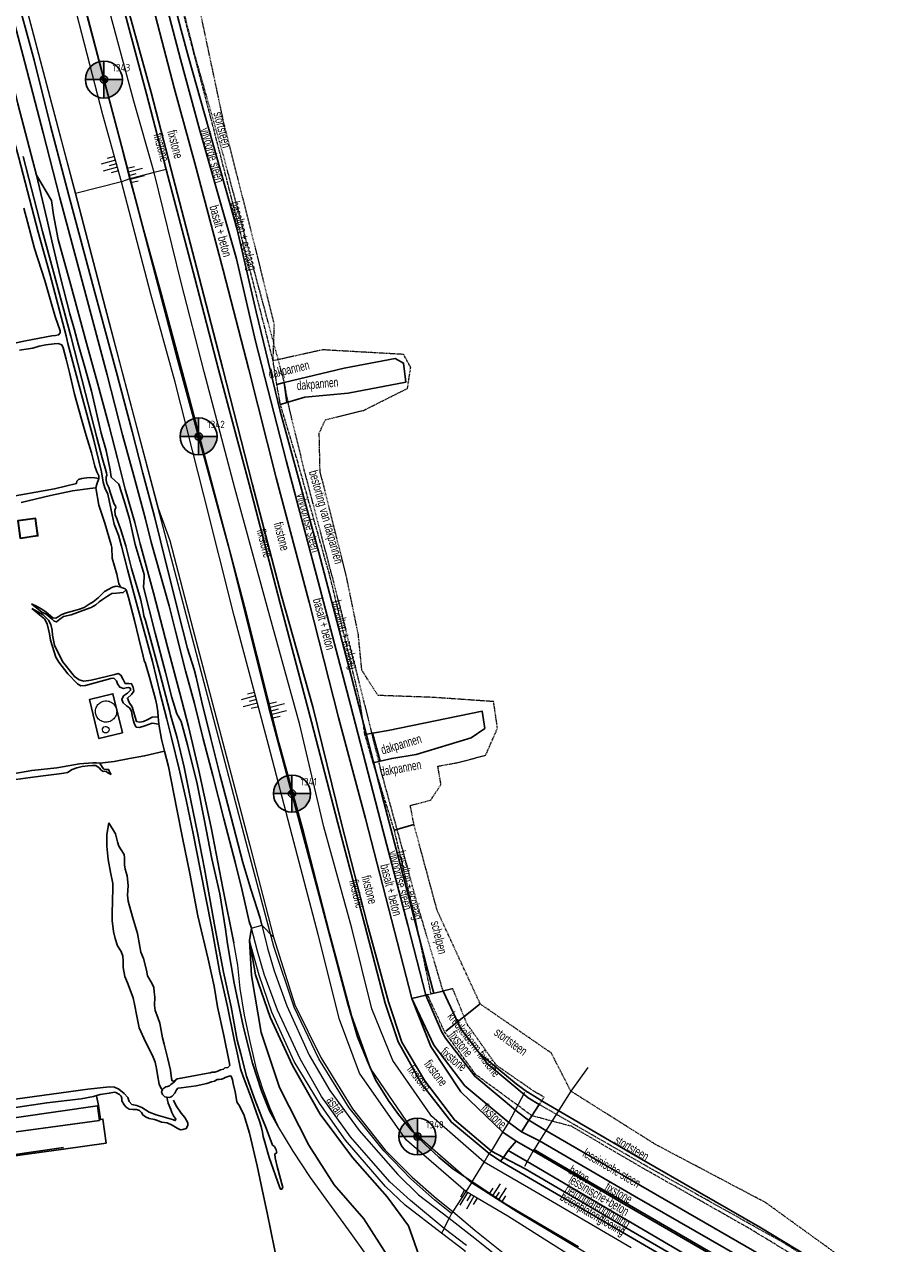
# Model space of a CAD drawing. Header units: metres. Extents: x 62183 to 64315, y 386037 to 389216.
# Tile 15 of 21: x 62611 to 62848, y 388138 to 388468. Entities that reach past the tile are written whole.
import ezdxf
from ezdxf.enums import TextEntityAlignment as Align

# ---------------------------------------------------------------- set-up
doc = ezdxf.new("R2010")
doc.units = ezdxf.units.M
doc.linetypes.add('HIDDEN', pattern=[0.375, 0.25, -0.125])
doc.linetypes.add('PHANTOM2', pattern=[1.25, 0.625, -0.125, 0.125, -0.125, 0.125, -0.125])
doc.layers.get('0').update_dxf_attribs({"linetype": 'CONTINUOUS'})
for name, color, linetype in [('0 @ 0.5', 7, 'CONTINUOUS'), ('0 @ 1', 7, 'CONTINUOUS'), ('0 @ 5', 7, 'CONTINUOUS'), ('BS-BINNENKRUINLIJN-KPN', 253, 'CONTINUOUS'), ('BS-BINNENTEENLIJN-KPN', 253, 'CONTINUOUS'), ('BS-INSTEEK-SLOOT-KPN', 253, 'CONTINUOUS'), ('BS-OVERIG-KPN', 253, 'CONTINUOUS'), ('BS-SCHEIDINGSL-TALUDBEKL-NTZ', 253, 'CONTINUOUS'), ('BS-SCHEIDINGSLIJN-TALUDBEKL', 253, 'CONTINUOUS'), ('BS-VLAKAFSLUITING', 253, 'CONTINUOUS'), ('BS-WATERLIJN-KPN', 253, 'CONTINUOUS'), ('THEORETISCHE_NULLIJN', 1, 'CONTINUOUS')]:
    doc.layers.add(name, color=color, linetype=linetype)
for name, color, linetype, lineweight in [('BS-BEBOUWING', 253, 'CONTINUOUS', 0), ('BS-Dijkpaal', 2, 'CONTINUOUS', 25), ('BS-Dijkpaalnr', 6, 'CONTINUOUS', 25), ('BS-KANT-KREUKELBERM', 35, 'PHANTOM2', 0), ('BS-KANT-VERHARDING', 253, 'CONTINUOUS', 0), ('BS-KRUINLIJN', 253, 'CONTINUOUS', 0), ('BS-OVERIGE-TEKSTEN', 253, 'CONTINUOUS', 0), ('BS-RASTER', 253, 'RASTER', 0), ('BS-TEENLIJN', 1, 'CONTINUOUS', 0), ('BS-TEENSCHOT-GECONSTRUEERD', 11, 'HIDDEN', 13), ('BS-TUSSENBERM', 253, 'CONTINUOUS', 0), ('BS-ZANDLIJN', 2, 'HIDDEN', 20), ('TL-3.5mm Tekst', 3, 'CONTINUOUS', 35)]:
    doc.layers.add(name, color=color, linetype=linetype, lineweight=lineweight)
doc.styles.add('ISO', font='isocp.shx', dxfattribs={"height": 2.5})
doc.styles.add('StagCAD', font='StagCAD.ttf')
doc.linetypes.add('RASTER', pattern='A,3,-2,[200,RASTER,S=0.75,R=0,X=0,Y=0],-2,3', length=10)

# ---------------------------------------------------------------- blocks, each defined once
blk = doc.blocks.new('dijkpaal')
at = {"layer": 'BS-Dijkpaal'}
h = blk.add_hatch(color=256, dxfattribs=at)
h.paths.add_polyline_path([(0, 0), (0, 1, 0.414214), (-1, 0)])
h.paths.add_polyline_path([(1, 0), (0, 0), (0, -1, 0.414214)])
for p, q in [((0, -1), (0, 1)), ((-1, 0), (1, 0))]:
    blk.add_line(p, q, dxfattribs=at)
blk.add_circle((0, 0), 1, dxfattribs=at)
blk = doc.blocks.new('*U303')
at = {"layer": '0 @ 0.5', "xscale": 0.5, "yscale": 0.5, "zscale": 0.5}
blk.add_blockref('dijkpaal', (62632.553, 388453.444), dxfattribs=at)
at = {"layer": '0 @ 1'}
blk.add_blockref('dijkpaal', (62632.553, 388453.444), dxfattribs=at)
at = {"layer": '0 @ 5', "xscale": 5, "yscale": 5, "zscale": 5}
blk.add_blockref('dijkpaal', (62632.553, 388453.444), dxfattribs=at)
blk = doc.blocks.new('*U307')
at = {"layer": '0 @ 0.5', "xscale": 0.5, "yscale": 0.5, "zscale": 0.5}
blk.add_blockref('dijkpaal', (62717.415, 388167.15), dxfattribs=at)
at = {"layer": '0 @ 1'}
blk.add_blockref('dijkpaal', (62717.415, 388167.15), dxfattribs=at)
at = {"layer": '0 @ 5', "xscale": 5, "yscale": 5, "zscale": 5}
blk.add_blockref('dijkpaal', (62717.415, 388167.15), dxfattribs=at)
blk = doc.blocks.new('*U308')
at = {"layer": '0 @ 0.5', "xscale": 0.5, "yscale": 0.5, "zscale": 0.5}
blk.add_blockref('dijkpaal', (62683.457, 388260.032), dxfattribs=at)
at = {"layer": '0 @ 1'}
blk.add_blockref('dijkpaal', (62683.457, 388260.032), dxfattribs=at)
at = {"layer": '0 @ 5', "xscale": 5, "yscale": 5, "zscale": 5}
blk.add_blockref('dijkpaal', (62683.457, 388260.032), dxfattribs=at)
blk = doc.blocks.new('*U309')
at = {"layer": '0 @ 0.5', "xscale": 0.5, "yscale": 0.5, "zscale": 0.5}
blk.add_blockref('dijkpaal', (62658.18, 388356.79), dxfattribs=at)
at = {"layer": '0 @ 1'}
blk.add_blockref('dijkpaal', (62658.18, 388356.79), dxfattribs=at)
at = {"layer": '0 @ 5', "xscale": 5, "yscale": 5, "zscale": 5}
blk.add_blockref('dijkpaal', (62658.18, 388356.79), dxfattribs=at)
blk = doc.blocks.new('S03')
at = {"color": 0}
for p, q in [((-2.01, 0), (-2.01, -2.01)), ((-1, 0), (-1, -4.01)), ((0, 0), (0, -2.01)), ((1, 0), (1, -4.01)), ((2.01, 0), (2.01, -2.01))]:
    blk.add_line(p, q, dxfattribs=at)
blk = doc.blocks.new('S04')
at = {"color": 0}
for p, q in [((-1, 0), (-1, 4.01)), ((1, 0), (1, 4.01)), ((-2.01, 0), (-2.01, 2.01)), ((0, 0), (0, 2.01)), ((2.01, 0), (2.01, 2.01))]:
    blk.add_line(p, q, dxfattribs=at)

msp = doc.modelspace()

# ---------------------------------------------------------------- linework, layer by layer
at = {"layer": 'BS-BEBOUWING'}
for points in [[(62636, 388282.28, 0), (62635.99, 388282.21, 0), (62635.97, 388281.91, 0), (62635.92, 388281.61, 0), (62635.83, 388281.32, 0), (62635.71, 388281.03, 0), (62635.57, 388280.77, 0), (62635.39, 388280.52, 0), (62635.19, 388280.28, 0), (62634.97, 388280.07, 0), (62634.73, 388279.89, 0), (62634.47, 388279.73, 0), (62634.19, 388279.6, 0), (62633.9, 388279.51, 0), (62633.6, 388279.44, 0), (62633.3, 388279.4, 0), (62633, 388279.4, 0), (62632.69, 388279.43, 0), (62632.39, 388279.49, 0), (62632.1, 388279.58, 0), (62631.82, 388279.71, 0), (62631.56, 388279.86, 0), (62631.31, 388280.04, 0), (62631.08, 388280.24, 0), (62630.88, 388280.47, 0), (62630.7, 388280.72, 0), (62630.55, 388280.98, 0), (62630.43, 388281.26, 0), (62630.33, 388281.55, 0), (62630.27, 388281.85, 0), (62630.24, 388282.15, 0), (62630.25, 388282.46, 0), (62630.28, 388282.76, 0), (62630.35, 388283.06, 0), (62630.45, 388283.35, 0), (62630.58, 388283.62, 0), (62630.73, 388283.89, 0), (62630.92, 388284.13, 0), (62631.13, 388284.35, 0), (62631.36, 388284.55, 0), (62631.61, 388284.72, 0), (62631.88, 388284.87, 0), (62632.16, 388284.99, 0), (62632.45, 388285.07, 0), (62632.75, 388285.13, 0), (62633.06, 388285.15, 0), (62633.36, 388285.14, 0), (62633.66, 388285.1, 0), (62633.96, 388285.03, 0), (62634.25, 388284.92, 0), (62634.52, 388284.79, 0), (62634.78, 388284.62, 0), (62635.02, 388284.43, 0), (62635.24, 388284.22, 0), (62635.43, 388283.98, 0), (62635.6, 388283.73, 0), (62635.74, 388283.46, 0), (62635.85, 388283.17, 0), (62635.93, 388282.88, 0), (62635.98, 388282.58, 0)], [(62633.92, 388277.35, 0), (62633.9, 388277.17, 0), (62633.79, 388276.87, 0), (62633.57, 388276.64, 0), (62633.29, 388276.49, 0), (62632.98, 388276.46, 0), (62632.67, 388276.53, 0), (62632.41, 388276.71, 0), (62632.22, 388276.97, 0), (62632.14, 388277.28, 0), (62632.18, 388277.59, 0), (62632.32, 388277.88, 0), (62632.55, 388278.09, 0), (62632.84, 388278.22, 0), (62633.16, 388278.23, 0), (62633.46, 388278.13, 0), (62633.7, 388277.93, 0), (62633.86, 388277.66, 0)]]:
    msp.add_polyline3d(points, close=True, dxfattribs=at)
at = {"layer": 'BS-BINNENKRUINLIJN-KPN'}
for points in [[(62614.25, 388427.52, 0), (62618.35, 388420.73, 0), (62618.85, 388416.77, 0), (62620.19, 388410.13, 0), (62623.6, 388397.73, 0), (62627.83, 388382.06, 0), (62630.92, 388370.91, 0), (62633.97, 388359.54, 0), (62636.21, 388350.84, 0), (62638.29, 388342.47, 0), (62640.89, 388333.49, 0), (62642.31, 388327.72, 0)], [(62610.09, 388338.92, 0), (62618.09, 388340.74, 0), (62624.01, 388342.01, 0), (62626.78, 388342.44, 0), (62628.7, 388342.66, 0), (62630.35, 388342.82, 0)], [(62667.75, 388219.62, 0), (62664.76, 388234.46, 0), (62661.53, 388250.84, 0), (62658.28, 388266.32, 0), (62655.4, 388278.18, 0), (62653.06, 388287.24, 0), (62649.75, 388299.82, 0), (62645.93, 388314.41, 0), (62642.31, 388327.72, 0)], [(62612.96, 388311.41, 0), (62614.44, 388310.72, 0), (62615.53, 388310.05, 0), (62616.77, 388309.26, 0), (62618.75, 388307.62, 0), (62619.53, 388307.56, 0), (62620.11, 388307.89, 0), (62621, 388308.43, 0), (62622.07, 388308.89, 0), (62624.63, 388309.64, 0), (62625.92, 388310.02, 0), (62627.17, 388310.46, 0), (62628.52, 388311.31, 0), (62629.64, 388311.94, 0), (62631, 388313.03, 0), (62632.71, 388314.76, 0), (62634.9, 388315.98, 0), (62635.85, 388316.21, 0), (62636.34, 388316.12, 0), (62636.66, 388316.07, 0), (62636.9, 388316.21, 0)], [(62647.45, 388278.88, 0), (62645.58, 388279.07, 0), (62643.64, 388278.38, 0), (62642.2, 388277.94, 0), (62641.31, 388278.04, 0), (62640.79, 388278.83, 0), (62640.47, 388280, 0), (62640.23, 388281.18, 0), (62640.02, 388282.36, 0), (62639.42, 388283.27, 0), (62638.62, 388283.81, 0), (62637.79, 388284.58, 0), (62637.4, 388285.52, 0), (62637.8, 388286.48, 0), (62638.93, 388287.24, 0), (62639.76, 388288.01, 0), (62639.72, 388288.56, 0), (62639.21, 388288.8, 0), (62638.54, 388288.67, 0), (62637.85, 388288.51, 0), (62636.82, 388288.84, 0), (62636.23, 388289.73, 0), (62635.98, 388290.59, 0), (62635.21, 388291.32, 0), (62634.4, 388291.24, 0), (62627.58, 388289.34, 0), (62626.3, 388289.22, 0), (62625.39, 388289.76, 0), (62622.76, 388292.52, 0), (62620.3, 388295.63, 0), (62619.55, 388297.02, 0), (62618.03, 388301.6, 0), (62617.76, 388303.3, 0), (62617.55, 388304.46, 0), (62617.13, 388305.98, 0), (62616.43, 388307.41, 0), (62615.14, 388308.5, 0), (62614.5, 388309.01, 0), (62613, 388310.15, 0)], [(62607.89, 388265.35, 0), (62613.01, 388266.3, 0), (62619.83, 388267.03, 0), (62625.94, 388268.06, 0), (62629.54, 388268.39, 0), (62630.53, 388268.39, 0), (62631.41, 388268.29, 0), (62632.16, 388267.08, 0), (62632.54, 388266.69, 0), (62633.22, 388266.56, 0), (62633.79, 388266.52, 0), (62634.09, 388265.93, 0), (62634.52, 388265.23, 0)], [(62641.67, 388222.11, 0), (62640.28, 388226.68, 0), (62639.06, 388230.89, 0), (62638.93, 388232.53, 0), (62639.09, 388235.18, 0), (62638.84, 388237.77, 0), (62638.3, 388239.53, 0), (62638.11, 388240.7, 0), (62638.07, 388242.65, 0), (62638.06, 388243.57, 0), (62637.25, 388244.82, 0), (62636.56, 388245.82, 0), (62636.22, 388246.99, 0), (62635.66, 388249.18, 0), (62633.9, 388252.1, 0)], [(62641.67, 388222.11, 0), (62642.57, 388217.09, 0), (62643.21, 388215.36, 0), (62644.06, 388212.22, 0), (62644.38, 388210.68, 0), (62645.48, 388208.73, 0), (62646.04, 388207.52, 0), (62646.18, 388206.3, 0), (62646.28, 388204.86, 0), (62646.25, 388202.74, 0), (62646.44, 388201.31, 0), (62647.12, 388199.41, 0), (62647.66, 388197.85, 0), (62648.44, 388193.87, 0), (62648.85, 388192.13, 0), (62649.84, 388188.21, 0), (62650.55, 388185.09, 0), (62650.8, 388182.83, 0), (62651.03, 388182.2, 0), (62651.52, 388182.12, 0), (62652.36, 388182.73, 0)], [(62601.29, 388173.95, 0), (62617.1, 388176.24, 0), (62626.39, 388177.39, 0), (62629.7, 388178.03, 0), (62631.52, 388178.49, 0), (62633.96, 388178.89, 0), (62635.36, 388179.14, 0), (62635.8, 388179.08, 0), (62636.72, 388178.54, 0), (62637.24, 388178.05, 0), (62637.36, 388177.47, 0), (62637.39, 388176.81, 0), (62638.01, 388175.7, 0), (62638.59, 388175.08, 0), (62639.38, 388174.56, 0), (62640.33, 388174.46, 0), (62641.33, 388174.48, 0), (62642.19, 388174.23, 0), (62642.73, 388173.68, 0), (62643.04, 388173.02, 0), (62643.82, 388172.47, 0), (62644.83, 388172.05, 0), (62646.23, 388171.73, 0), (62647.06, 388171.48, 0), (62648.09, 388171.08, 0), (62649.63, 388170.83, 0), (62651.03, 388170.24, 0), (62652.36, 388169.44, 0), (62653.3, 388169, 0), (62653.91, 388169.03, 0), (62654.85, 388169.29, 0), (62655.24, 388170.12, 0), (62655.29, 388170.86, 0), (62654.41, 388172.26, 0), (62653.43, 388173.48, 0), (62652.13, 388175.5, 0), (62651.34, 388176.97, 0)]]:
    msp.add_polyline3d(points, dxfattribs=at)
at = {"layer": 'BS-BINNENTEENLIJN-KPN'}
for points in [[(62631.18, 388345.38, 0), (62630.07, 388345.58, 0), (62628.54, 388345.65, 0), (62626.56, 388345.38, 0), (62625.7, 388345.14, 0), (62625.23, 388344.66, 0), (62625.09, 388344.01, 0), (62619.13, 388342.61, 0), (62604.97, 388340.05, 0)], [(62638.52, 388315.22, 0), (62637.71, 388314.54, 0), (62635.98, 388314.35, 0), (62634.71, 388314.2, 0), (62633.54, 388313.56, 0), (62632.13, 388312.57, 0), (62631.24, 388312.01, 0), (62630.32, 388311.17, 0), (62629.1, 388310.48, 0), (62627.85, 388309.99, 0), (62623.7, 388308.48, 0), (62621.55, 388308.01, 0), (62620.6, 388307.28, 0), (62619.66, 388306.54, 0), (62619.05, 388306.74, 0), (62618.51, 388307.26, 0), (62616.89, 388308.62, 0), (62615.77, 388309.21, 0), (62612.96, 388311.41, 0)], [(62613, 388310.15, 0), (62616.1, 388308.44, 0), (62617.53, 388306.97, 0), (62618.21, 388305.81, 0), (62618.53, 388304.35, 0), (62618.61, 388302.99, 0), (62619.18, 388300.24, 0), (62621.29, 388295.78, 0), (62624.57, 388291.75, 0), (62625.8, 388290.86, 0), (62627.13, 388290.51, 0), (62629.09, 388290.8, 0), (62635.5, 388292.34, 0), (62636.44, 388292.55, 0), (62637.11, 388292.15, 0), (62637.73, 388290.95, 0), (62638.28, 388289.82, 0), (62639.28, 388289.87, 0), (62640.01, 388289.77, 0), (62640.46, 388288.89, 0), (62640.64, 388287.81, 0), (62640.02, 388286.86, 0), (62638.9, 388285.92, 0), (62639.36, 388284.67, 0), (62640.21, 388283.5, 0), (62640.96, 388280.74, 0), (62641.36, 388279.53, 0), (62642.21, 388279.4, 0), (62643.26, 388279.59, 0), (62644.47, 388280.15, 0), (62645.6, 388280.73, 0), (62647.25, 388280.81, 0)], [(62634.52, 388265.23, 0), (62633.63, 388265.65, 0), (62633.17, 388266.05, 0), (62632.71, 388266.11, 0), (62632.32, 388266.05, 0), (62631.83, 388266.34, 0), (62631.28, 388266.99, 0), (62630.36, 388267.62, 0), (62629.47, 388267.66, 0), (62628.14, 388267.53, 0), (62626.61, 388267.37, 0), (62625.16, 388267, 0), (62623.9, 388266.54, 0), (62622.65, 388265.79, 0), (62621.65, 388265.55, 0), (62620.43, 388265.43, 0), (62616.78, 388264.91, 0), (62613.25, 388264.46, 0), (62608.09, 388263.72, 0)], [(62648.37, 388179.88, 0), (62648, 388180.11, 0), (62647.52, 388181.33, 0), (62647.06, 388183.88, 0), (62646.79, 388185.61, 0), (62646.44, 388187.3, 0), (62645.73, 388189.1, 0), (62643.83, 388192.77, 0), (62642.11, 388196.57, 0), (62641.33, 388200.18, 0), (62640.93, 388202.56, 0), (62640.43, 388204.7, 0), (62638.93, 388208.78, 0), (62638.19, 388210.47, 0), (62637.72, 388212.91, 0), (62637.73, 388214.71, 0), (62637.63, 388216.02, 0), (62637.19, 388217.24, 0), (62636.26, 388218.79, 0), (62635.54, 388220.82, 0), (62635.17, 388222.7, 0), (62634.75, 388225.65, 0), (62634.73, 388227.47, 0), (62634.88, 388231.02, 0), (62634.96, 388234.37, 0), (62634.94, 388235.69, 0), (62634.35, 388238.72, 0), (62633.7, 388242.17, 0), (62633.31, 388245.79, 0), (62633.37, 388248.95, 0), (62633.9, 388252.1, 0)], [(62601.2, 388176.27, 0), (62628.21, 388179.94, 0), (62634.01, 388180.57, 0), (62635.37, 388180.54, 0), (62636.55, 388179.93, 0), (62638.06, 388178.8, 0), (62639.01, 388177.76, 0), (62639.41, 388176.63, 0), (62640.06, 388175.83, 0), (62641.49, 388175.53, 0), (62642.83, 388175.05, 0), (62644.77, 388173.72, 0), (62646.7, 388173.04, 0), (62651.07, 388171.72, 0), (62651.85, 388171.47, 0), (62652.02, 388171.87, 0), (62651.38, 388172.78, 0), (62650.93, 388173.61, 0), (62650.61, 388174.43, 0), (62649.92, 388176.15, 0), (62649.53, 388177.78, 0)]]:
    msp.add_polyline3d(points, dxfattribs=at)
at = {"layer": 'BS-INSTEEK-SLOOT-KPN'}
for points in [[(62600.82, 388478.29, 0), (62604.5, 388464.1, 0), (62607.5, 388454.18, 0), (62609.23, 388446.91, 0), (62612.31, 388435.12, 0), (62614.25, 388427.52, 0), (62617.08, 388415.76, 0), (62618.72, 388408.61, 0), (62620.79, 388399.79, 0), (62623.28, 388389.95, 0), (62624.44, 388385.96, 0), (62625.63, 388381.51, 0), (62627.56, 388374.9, 0), (62629.18, 388369.04, 0), (62631.77, 388357.7, 0), (62633.15, 388352.97, 0), (62634.21, 388347.7, 0), (62634.52, 388345.79, 0), (62636.55, 388343.88, 0), (62638.01, 388339.3, 0), (62639.42, 388334.47, 0), (62640.99, 388327.54, 0)], [(62605.77, 388381.53, 0), (62611.31, 388382.72, 0), (62618.44, 388384.01, 0), (62619.42, 388384.09, 0), (62620.26, 388384.29, 0), (62620.65, 388384.85, 0), (62620.65, 388385.37, 0), (62619.35, 388389.28, 0), (62618.14, 388393.36, 0), (62616.58, 388399.03, 0), (62615.68, 388401.82, 0), (62613.73, 388407.72, 0), (62611.88, 388414.89, 0), (62610.82, 388418.62, 0)], [(62634.68, 388326.67, 0), (62634.49, 388327.42, 0), (62632.76, 388333.33, 0), (62631.14, 388338.21, 0), (62630.35, 388342.82, 0), (62630.58, 388343.84, 0), (62631.18, 388345.38, 0), (62631.19, 388346.13, 0), (62630.63, 388347.17, 0), (62630.08, 388348.75, 0), (62629.16, 388352.32, 0), (62627.77, 388357, 0), (62626.46, 388361.42, 0), (62624.55, 388368.2, 0), (62623.21, 388374.08, 0), (62622.28, 388377.68, 0), (62621.48, 388380.78, 0), (62621.11, 388381.61, 0), (62620.17, 388382, 0), (62619.1, 388381.84, 0), (62616.84, 388381.59, 0), (62615.04, 388381.27, 0), (62613.32, 388380.72, 0), (62609.72, 388380.16, 0)], [(62652.36, 388182.73, 0), (62653.43, 388182.98, 0), (62656.34, 388183.49, 0), (62660.22, 388184.22, 0), (62661.33, 388184.44, 0), (62661.84, 388184.55, 0), (62662.55, 388184.56, 0), (62663.35, 388184.84, 0), (62664.12, 388185.18, 0), (62664.94, 388185.36, 0), (62665.31, 388185.71, 0), (62666.08, 388185.86, 0), (62666.6, 388186.39, 0), (62666.47, 388187.4, 0), (62665, 388194.51, 0), (62663.25, 388202.25, 0), (62662.38, 388207.86, 0), (62660.74, 388215.23, 0), (62657.99, 388226.92, 0), (62655.8, 388238.36, 0), (62653.85, 388248.01, 0), (62652.28, 388255.78, 0), (62649.98, 388267.41, 0), (62648.95, 388271.51, 0), (62648.13, 388274.75, 0), (62647.45, 388278.88, 0), (62647.32, 388279.91, 0), (62647.25, 388280.81, 0), (62647.14, 388282.19, 0), (62646.86, 388283.95, 0), (62646.47, 388285.58, 0), (62645, 388291.17, 0), (62643.79, 388295.32, 0), (62643.48, 388296.1, 0), (62643.16, 388297.29, 0), (62642.01, 388302.03, 0), (62640.82, 388306.88, 0), (62639.17, 388313.13, 0), (62638.52, 388315.22, 0), (62638.31, 388315.54, 0), (62637.83, 388315.7, 0), (62637.25, 388315.9, 0), (62636.9, 388316.21, 0), (62636.61, 388316.88, 0), (62636.04, 388319.49, 0), (62634.81, 388323.77, 0), (62634.68, 388326.67, 0)], [(62665.97, 388219.36, 0), (62665.48, 388223.27, 0), (62663.9, 388232.92, 0), (62661.79, 388242.38, 0), (62659.64, 388253.09, 0), (62657.8, 388262.7, 0), (62655.18, 388273.22, 0), (62653.49, 388279.55, 0), (62652.24, 388281.6, 0), (62650.93, 388286.03, 0), (62649.17, 388292.82, 0), (62646.44, 388303.48, 0), (62643.28, 388315.93, 0), (62643.46, 388318.66, 0), (62643.4, 388319.36, 0), (62640.99, 388327.54, 0)], [(62679.63, 388170.02, 0), (62677.39, 388174.14, 0), (62675.21, 388179.54, 0), (62672.78, 388187.03, 0), (62670.29, 388196.72, 0), (62667.76, 388208.71, 0), (62665.97, 388219.36, 0)], [(62661.67, 388181.97, 0), (62662.44, 388182.14, 0), (62663.17, 388182.57, 0), (62663.72, 388182.61, 0), (62664.39, 388182.71, 0), (62664.92, 388182.9, 0), (62665.38, 388183.14, 0), (62666.18, 388183.45, 0), (62666.74, 388183.59, 0), (62666.97, 388183.49, 0), (62667.31, 388182.51, 0), (62667.52, 388181.51, 0), (62668.04, 388179.21, 0), (62668.52, 388176.67, 0), (62668.71, 388176.14, 0), (62669.09, 388175.75, 0), (62670.4, 388173.15, 0), (62671.93, 388168.02, 0), (62674.07, 388159.22, 0), (62675.5, 388152.33, 0), (62676.7, 388146.45, 0), (62679.68, 388131.83, 0)], [(62661.67, 388181.97, 0), (62660.37, 388181.51, 0), (62657.48, 388180.89, 0), (62653.43, 388180.38, 0), (62652.57, 388180.28, 0), (62652.17, 388179.79, 0), (62651.73, 388178.9, 0), (62650.98, 388178.12, 0), (62650.75, 388177.87, 0), (62650.3, 388177.72, 0), (62649.53, 388177.78, 0), (62649.03, 388177.93, 0), (62648.36, 388178.49, 0), (62648.16, 388179.23, 0), (62648.37, 388179.88, 0), (62648.74, 388180.28, 0), (62649.27, 388180.65, 0), (62649.73, 388180.73, 0), (62650.29, 388180.87, 0), (62650.68, 388181.25, 0), (62651.68, 388181.99, 0), (62652.36, 388182.73, 0)]]:
    msp.add_polyline3d(points, dxfattribs=at)
at = {"layer": 'BS-KANT-KREUKELBERM'}
msp.add_polyline3d([(62838.97, 388122.96, 0), (62807.1, 388142.35, 0), (62778.81, 388158.39, 0), (62759.1, 388169.92, 0), (62748.42, 388172.76, 0), (62733.23, 388183.9, 0), (62724.75, 388195.58, 0), (62720.11, 388205.62, 0), (62721.13, 388205.76, 0), (62717, 388225.55, 0), (62711.17, 388250.16, 0), (62705.46, 388268.34, 0), (62703.2, 388276.06, 0), (62701.87, 388285.1, 0), (62693.91, 388318.28, 0), (62684.61, 388351.25, 0), (62680.32, 388365.46, 0), (62679.36, 388370.88, 0), (62678.34, 388377.27, 0), (62676.81, 388383.44, 0), (62671.17, 388405.51, 0), (62662.07, 388440.84, 0), (62653.4, 388474, 0)], dxfattribs=at)
at = {"layer": 'BS-KANT-VERHARDING'}
msp.add_polyline3d([(62730.67, 388137.6, 0), (62724.69, 388142.21, 0), (62715.52, 388149.81, 0), (62709.92, 388154.86, 0), (62699.26, 388167.02, 0), (62691.43, 388178.02, 0), (62685.63, 388188.2, 0), (62679.53, 388201.34, 0), (62675.95, 388211.1, 0), (62674.1, 388217.36, 0), (62672.5, 388223.55, 0), (62675.25, 388224.38, 0), (62676.8, 388218.16, 0), (62678.63, 388212.01, 0), (62682.04, 388202.54, 0), (62688.15, 388189.21, 0), (62693.72, 388179.58, 0), (62701.68, 388168.79, 0), (62712.11, 388156.89, 0), (62717.71, 388151.39, 0), (62726.02, 388145.01, 0), (62732.13, 388140.22, 0), (62743.31, 388131.3, 0)], dxfattribs=at)
at = {"layer": 'BS-KRUINLIJN'}
for points in [[(62770.17, 388127.7, 0), (62741.9, 388145.53, 0), (62730.54, 388152.23, 0), (62714.48, 388166.16, 0), (62713.31, 388167.78, 0), (62701.75, 388184.35, 0), (62696.35, 388198.82, 0), (62690.56, 388221.83, 0), (62683.53, 388248.68, 0), (62677.09, 388273.25, 0), (62667.81, 388308.21, 0), (62659.63, 388340.91, 0), (62651.83, 388371.46, 0), (62645.27, 388395.28, 0), (62637.27, 388425.72, 0), (62632.24, 388443.92, 0), (62623.72, 388476.89, 0)], [(62771.63, 388130.47, 0), (62744.3, 388146.77, 0), (62732.02, 388154.58, 0), (62716.66, 388168.04, 0), (62715.68, 388169.48, 0), (62704.83, 388185.52, 0), (62699.68, 388199.83, 0), (62693.69, 388222.17, 0), (62686.63, 388249.58, 0), (62680.03, 388273.75, 0), (62671.03, 388309.23, 0), (62662.61, 388341.29, 0), (62654.52, 388371.64, 0), (62647.91, 388396.16, 0), (62639.58, 388426.58, 0), (62634.73, 388445.35, 0), (62626.38, 388477.48, 0)]]:
    msp.add_polyline3d(points, dxfattribs=at)
at = {"layer": 'BS-OVERIG-KPN'}
for points in [[(62645.36, 388328.14, 0), (62643.76, 388334.38, 0), (62640.6, 388346.1, 0), (62637.59, 388357.18, 0), (62633.44, 388373.46, 0), (62627.68, 388395.15, 0), (62620.6, 388421.4, 0), (62616.09, 388438.98, 0), (62611.15, 388458.04, 0), (62606.09, 388477.38, 0)], [(62647.88, 388328.48, 0), (62646.23, 388335.06, 0), (62643.03, 388346.83, 0), (62640.16, 388358.16, 0), (62635.83, 388374.47, 0), (62630.09, 388395.74, 0), (62623.01, 388422.09, 0), (62618.11, 388440.92, 0), (62613.64, 388458.73, 0), (62608.36, 388478.27, 0)], [(62675.25, 388224.38, 0), (62674.84, 388226.3, 0), (62672.33, 388234.17, 0), (62670.18, 388241.4, 0), (62666.95, 388253.53, 0), (62663.89, 388265.22, 0), (62661.51, 388274.99, 0), (62659.08, 388284.84, 0), (62657.5, 388291.53, 0), (62656.93, 388293.61, 0), (62655.21, 388299.36, 0), (62653.94, 388304.34, 0), (62652.19, 388311.12, 0), (62647.88, 388328.48, 0)], [(62645.36, 388328.14, 0), (62650.16, 388310.86, 0), (62651.91, 388304.05, 0), (62654.61, 388293.33, 0), (62657.02, 388284.4, 0), (62659.41, 388274.91, 0), (62662.06, 388264.91, 0), (62665.01, 388253.22, 0), (62668.18, 388241.09, 0), (62669.94, 388233.79, 0), (62671.86, 388225.43, 0), (62672.5, 388223.55, 0)], [(62631.38, 388171.46, 0), (62599.39, 388167.11, 0), (62571.36, 388163.2, 0), (62542.73, 388159.22, 0), (62540.45, 388159.02, 0), (62538.19, 388158.95, 0), (62535.52, 388159.24, 0), (62532.44, 388160.48, 0), (62530.62, 388161.43, 0), (62529.03, 388162.93, 0), (62527.56, 388164.52, 0), (62526.14, 388166.76, 0), (62525.04, 388169.05, 0), (62524.42, 388171.44, 0), (62523.1, 388181, 0), (62519.33, 388205.91, 0), (62516.51, 388224.1, 0), (62511.92, 388254.1, 0), (62506.45, 388289.96, 0), (62503.64, 388308.69, 0)], [(62631.38, 388171.46, 0), (62630.83, 388175.45, 0), (62598.77, 388170.85, 0), (62559.15, 388165.55, 0), (62540.83, 388163.02, 0), (62528.4, 388172.39, 0), (62523.81, 388202.59, 0), (62517.96, 388241.18, 0), (62516.46, 388251.16, 0), (62515.56, 388257.35, 0), (62510.14, 388292.4, 0), (62510, 388293.62, 0), (62507.65, 388309.24, 0)], [(62631.41, 388268.29, 0), (62635.29, 388268.74, 0), (62639.46, 388269.51, 0), (62643.53, 388270.23, 0), (62648.95, 388271.51, 0)], [(62496.33, 388142.37, 0), (62502.09, 388143.17, 0), (62515.08, 388144.91, 0), (62544.37, 388148.94, 0), (62572.8, 388152.86, 0), (62600.95, 388156.73, 0), (62608.43, 388157.89, 0), (62607.81, 388161.79, 0), (62621.59, 388163.72, 0), (62633.14, 388165.39, 0), (62632.27, 388171.89, 0), (62631.59, 388171.79, 0), (62631.08, 388175.52, 0), (62630.57, 388178.15, 0)], [(62495.8, 388146.83, 0), (62501.45, 388147.6, 0), (62514.42, 388149.36, 0), (62543.78, 388153.43, 0), (62572.08, 388157.3, 0), (62600.31, 388161.16, 0), (62607.25, 388162.14, 0), (62621.55, 388164.13, 0)]]:
    msp.add_polyline3d(points, dxfattribs=at)
for points in [[(62614.62, 388330.18, 0), (62614.67, 388329.84, 0), (62612.7, 388329.55, 0), (62611.64, 388329.4, 0), (62609.89, 388329.14, 0), (62609.19, 388333.97, 0), (62613.97, 388334.67, 0), (62614.47, 388331.19, 0)], [(62609.98, 388329.26, 0), (62609.31, 388333.89, 0), (62613.88, 388334.55, 0), (62614.56, 388329.92, 0)], [(62637.55, 388276.48, 0), (62634.99, 388287.07, 0), (62628.64, 388285.54, 0), (62631.19, 388274.95, 0)]]:
    msp.add_polyline3d(points, close=True, dxfattribs=at)
at = {"layer": 'BS-RASTER'}
for points in [[(62726.67, 388146.31, 0), (62722.16, 388149.94, 0), (62715.62, 388155.68, 0), (62708.28, 388163.23, 0), (62698.95, 388174.9, 0), (62690.74, 388188.21, 0), (62684.02, 388202.22, 0), (62678.51, 388218.62, 0), (62671.41, 388245.48, 0), (62663.99, 388273.59, 0), (62655.78, 388304.79, 0), (62647.25, 388337.37, 0), (62638.71, 388369.72, 0), (62633, 388391.43, 0), (62624.85, 388422.61, 0), (62620.11, 388440.45, 0), (62611.36, 388473.69, 0)], [(62726.67, 388146.31, 0), (62722.16, 388149.94, 0), (62715.62, 388155.68, 0), (62708.28, 388163.23, 0), (62698.95, 388174.9, 0), (62690.74, 388188.21, 0), (62684.02, 388202.22, 0), (62678.51, 388218.62, 0), (62671.41, 388245.48, 0), (62663.99, 388273.59, 0), (62655.78, 388304.79, 0), (62647.25, 388337.37, 0), (62638.71, 388369.72, 0), (62633, 388391.43, 0), (62624.85, 388422.61, 0), (62620.11, 388440.45, 0), (62611.36, 388473.69, 0)], [(62649.39, 388429.09, 0), (62646.17, 388428.27, 0), (62639.58, 388426.58, 0)], [(62736.85, 388162.54, 0), (62726.69, 388171.02, 0), (62718.64, 388181.33, 0), (62712.24, 388192.79, 0), (62708.68, 388203.25, 0), (62703.16, 388224.36, 0), (62695.92, 388252, 0), (62688.72, 388279.45, 0), (62680.25, 388311.5, 0), (62671.87, 388343.83, 0), (62663.62, 388374.88, 0), (62657.15, 388399.62, 0), (62649.39, 388429.09, 0)], [(62639.58, 388426.58, 0), (62637.27, 388425.72, 0), (62624.83, 388422.6, 0)], [(62679.63, 388170.02, 0), (62677.49, 388175.01, 0), (62675.59, 388179.95, 0), (62673.97, 388184.99, 0), (62672.12, 388192.85, 0), (62670.64, 388200.03, 0), (62669.4, 388207.2, 0), (62668.78, 388213.59, 0), (62667.75, 388219.62, 0)], [(62734.32, 388118.58, 0), (62732.67, 388125.93, 0), (62730.34, 388136.09, 0), (62723.94, 388141, 0), (62714.1, 388148.58, 0), (62708.79, 388153.61, 0), (62697.92, 388166.15, 0), (62690.92, 388176.2, 0), (62684.05, 388187.47, 0), (62678.01, 388200.83, 0), (62674.55, 388210.83, 0), (62671.92, 388220.28, 0)], [(62763.53, 388185.84, 0), (62758.96, 388179.44, 0), (62753.7, 388171.16, 0), (62750.49, 388166.01, 0), (62749.02, 388163.62, 0), (62748.75, 388163.25, 0), (62747.13, 388160.39, 0), (62746.37, 388159, 0)], [(62736.83, 388162.53, 0), (62737.5, 388163.22, 0), (62740.52, 388168.29, 0), (62742.19, 388170.95, 0), (62746.48, 388179.2, 0)], [(62724.32, 388067.92, 0), (62721.83, 388076.98, 0), (62718.32, 388090.41, 0), (62715.7, 388100.13, 0), (62713.12, 388109.71, 0), (62711.35, 388117.37, 0), (62709.42, 388124.53, 0), (62707.95, 388127.66, 0), (62706.03, 388131.6, 0), (62703.97, 388134.56, 0), (62699.5, 388140.89, 0), (62692.67, 388150.19, 0), (62688.43, 388156.06, 0), (62683.79, 388163.16, 0), (62679.63, 388170.02, 0)], [(62732.02, 388154.58, 0), (62735.5, 388160.22, 0), (62736.83, 388162.53, 0)], [(62732.02, 388154.58, 0), (62730.54, 388152.23, 0), (62726.98, 388146.81, 0), (62726.68, 388146.28, 0), (62726.02, 388145.01, 0)], [(62724.69, 388142.21, 0), (62726.02, 388145.01, 0)], [(62724.69, 388142.21, 0), (62723.94, 388141, 0)]]:
    msp.add_polyline3d(points, dxfattribs=at)
at = {"layer": 'BS-SCHEIDINGSL-TALUDBEKL-NTZ'}
msp.add_polyline3d([(62748.42, 388172.76, 0), (62750.42, 388175.81, 0), (62747.43, 388177.64, 0), (62736.42, 388186.82, 0), (62729.13, 388196.33, 0), (62724.37, 388206.54, 0), (62721.13, 388205.76, 0)], dxfattribs=at)
at = {"layer": 'BS-SCHEIDINGSLIJN-TALUDBEKL'}
for points in [[(62721.85, 388205.93, 0), (62719.84, 388213.37, 0), (62715.04, 388232.26, 0), (62708.34, 388257.76, 0), (62699.49, 388291.96, 0), (62690.74, 388325.38, 0), (62680.25, 388363.66, 0), (62673.78, 388390.49, 0), (62668.59, 388412.8, 0), (62655.41, 388459.51, 0), (62653.44, 388466.84, 0), (62640.62, 388515.93, 0), (62629.69, 388556.77, 0), (62628.09, 388564.15, 0), (62621.17, 388592.36, 0), (62616.02, 388612.27, 0), (62604.16, 388654.44, 0), (62600.24, 388670.04, 0), (62596.46, 388685.27, 0)], [(62810.51, 388135.01, 0), (62777.8, 388153.84, 0), (62752.21, 388168.77, 0), (62747.62, 388171.55, 0), (62747.52, 388171.61, 0), (62744.47, 388173.86, 0), (62732.93, 388183.47, 0), (62725, 388193.82, 0), (62723.98, 388195.55, 0), (62719.66, 388205.48, 0), (62714.85, 388224.37, 0), (62708.15, 388249.86, 0), (62699.31, 388284.07, 0), (62690.56, 388317.49, 0), (62681.91, 388350.28, 0), (62673.6, 388382.6, 0), (62668.41, 388404.91, 0), (62658.47, 388439.68, 0), (62653.25, 388458.95, 0), (62640.44, 388508.04, 0)], [(62808.82, 388132.22, 0), (62776.17, 388151.02, 0), (62750.49, 388166.01, 0), (62745.59, 388168.44, 0), (62742.19, 388170.95, 0), (62730.25, 388180.9, 0), (62721.82, 388191.89, 0), (62715.94, 388204.5, 0), (62710.41, 388225.89, 0), (62703.33, 388253.32, 0), (62696.08, 388280.62, 0), (62688.1, 388311.91, 0), (62679.17, 388345.58, 0), (62671.75, 388374.89, 0), (62664.79, 388401.8, 0), (62657.14, 388430.82, 0), (62651.54, 388451.22, 0), (62643.74, 388481.43, 0)], [(62636.26, 388479.06, 0), (62644.04, 388449.6, 0), (62649.39, 388429.09, 0), (62657.13, 388399.61, 0), (62663.6, 388374.87, 0), (62671.85, 388343.82, 0), (62680.23, 388311.49, 0), (62688.7, 388279.45, 0), (62695.9, 388251.99, 0), (62703.14, 388224.36, 0), (62708.66, 388203.24, 0), (62712.22, 388192.78, 0), (62718.62, 388181.32, 0), (62723.49, 388175.08, 0), (62726.67, 388171.01, 0), (62736.83, 388162.53, 0), (62739.92, 388160.48, 0), (62771.33, 388142.14, 0), (62802.26, 388124.12, 0)], [(62803.33, 388125.32, 0), (62771.87, 388143.61, 0), (62746.55, 388158.42, 0), (62740.76, 388161.49, 0), (62737.5, 388163.22, 0), (62727.43, 388171.66, 0), (62719.41, 388182.19, 0), (62713.19, 388192.75, 0), (62709.63, 388203.6, 0), (62703.88, 388224.51, 0), (62696.73, 388252.28, 0), (62689.06, 388283.56, 0), (62680.63, 388313.62, 0), (62672.69, 388344.07, 0), (62664.76, 388375.12, 0), (62658.36, 388399.8, 0), (62650.68, 388429.36, 0), (62645.3, 388449.96, 0), (62637.13, 388479.75, 0)], [(62681.35, 388371.36, 0), (62697.6, 388375.3, 0), (62711.41, 388377.86, 0), (62713.68, 388376.67, 0), (62714.24, 388371.52, 0), (62698.64, 388368.46, 0), (62686.93, 388367.43, 0), (62682.03, 388365.97, 0)], [(62679.36, 388370.88, 0), (62681.35, 388371.36, 0)], [(62682.03, 388365.97, 0), (62680.32, 388365.46, 0)], [(62705.24, 388276.41, 0), (62709.5, 388277.14, 0), (62734.96, 388282.35, 0), (62735.69, 388277.7, 0), (62731.98, 388275.14, 0), (62717.09, 388270.66, 0), (62710.47, 388269.55, 0), (62707.32, 388268.79, 0)], [(62703.2, 388276.06, 0), (62705.24, 388276.41, 0)], [(62707.32, 388268.79, 0), (62705.46, 388268.34, 0)], [(62716.48, 388251.68, 0), (62711.17, 388250.16, 0)], [(62722.67, 388096.95, 0), (62720.14, 388105.38, 0), (62716.05, 388120.15, 0), (62711.22, 388131.81, 0), (62702.9, 388144.82, 0), (62694.92, 388154.07, 0), (62687.98, 388164.79, 0), (62680.09, 388180.4, 0), (62675.13, 388195.34, 0), (62672.53, 388210.79, 0), (62671.92, 388220.28, 0), (62673.6, 388210.94, 0), (62677.51, 388199.45, 0), (62683.62, 388186.38, 0), (62691.13, 388173.2, 0), (62699.82, 388161.47, 0), (62709.26, 388150.79, 0), (62715.02, 388142.95, 0), (62718.3, 388133.5, 0), (62722.33, 388118.2, 0), (62727.51, 388098.52, 0)], [(62720.11, 388205.62, 0), (62719.66, 388205.48, 0), (62715.94, 388204.5, 0), (62721.02, 388191.51, 0), (62729.17, 388179.27, 0), (62740.52, 388168.29, 0), (62744.15, 388165.93, 0), (62748.75, 388163.25, 0), (62752.64, 388160.97, 0), (62774.67, 388148.09, 0), (62807.1, 388129.36, 0), (62828, 388117.13, 0), (62851.54, 388101.75, 0), (62872.76, 388085.03, 0), (62884.84, 388075.5, 0), (62884.43, 388074.89, 0), (62882.87, 388073.1, 0), (62872.06, 388081.91, 0), (62849.32, 388099.12, 0), (62826.12, 388114.33, 0), (62804.6, 388126.62, 0), (62772.93, 388145.23, 0), (62747.13, 388160.39, 0), (62742.02, 388163.32, 0)], [(62725.12, 388195.72, 0), (62734.43, 388203.05, 0)], [(62835.73, 388127.09, 0), (62810.16, 388142.58, 0), (62777.46, 388161.4, 0), (62751.87, 388176.34, 0), (62747.28, 388179.12, 0), (62747.18, 388179.18, 0), (62744.13, 388181.43, 0), (62734.22, 388189.68, 0)], [(62748.42, 388172.76, 0), (62747.62, 388171.55, 0), (62745.59, 388168.44, 0)], [(62744.15, 388165.93, 0), (62742.02, 388163.32, 0), (62740.76, 388161.49, 0), (62739.92, 388160.48, 0)], [(62807.36, 388129.7, 0), (62774.8, 388148.54, 0), (62752.86, 388161.35, 0), (62749.02, 388163.62, 0), (62748.75, 388163.25, 0)]]:
    msp.add_polyline3d(points, dxfattribs=at)
at = {"layer": 'BS-TEENLIJN'}
msp.add_polyline3d([(62595.64, 388533.59, 0), (62603.27, 388504.27, 0), (62611.34, 388473.69, 0), (62620.09, 388440.44, 0), (62624.83, 388422.6, 0), (62632.98, 388391.43, 0), (62638.69, 388369.71, 0), (62647.23, 388337.36, 0), (62650.39, 388328.55, 0), (62656.58, 388304.69, 0), (62664.73, 388273.79, 0), (62672.03, 388245.95, 0), (62678.41, 388221.12, 0), (62684.2, 388202.86, 0), (62691.28, 388188.52, 0), (62699.81, 388174.66, 0), (62708.65, 388163.48, 0), (62716.02, 388156.1, 0), (62722.55, 388150.35, 0), (62726.98, 388146.81, 0), (62732.96, 388141.74, 0), (62744.73, 388132.4, 0)], dxfattribs=at)
at = {"layer": 'BS-TEENSCHOT-GECONSTRUEERD'}
msp.add_polyline3d([(62834.28, 388127.34, 0), (62816.33, 388138.49, 0), (62780.58, 388158.48, 0), (62750.42, 388175.81, 0), (62751.73, 388177.81, 0), (62749.05, 388179.34, 0), (62738.77, 388186.47, 0), (62730.88, 388197.57, 0), (62726.99, 388207.18, 0), (62724.37, 388206.54, 0), (62717.87, 388228.52, 0), (62707.38, 388266.96, 0), (62704.21, 388280.12, 0), (62695.24, 388315.48, 0), (62686.78, 388347.69, 0), (62682.75, 388364.34, 0), (62681.25, 388371.97, 0), (62672.9, 388402.96, 0), (62664.79, 388433.31, 0), (62657.19, 388459.98, 0), (62651.15, 388484.04, 0)], dxfattribs=at)
at = {"layer": 'BS-TUSSENBERM'}
msp.add_polyline3d([(62775.32, 388137.04, 0), (62748.1, 388152.93, 0), (62735.5, 388160.22, 0), (62721.19, 388172.69, 0), (62720.85, 388173.18, 0), (62710.72, 388187.72, 0), (62705.11, 388201.71, 0), (62699.63, 388223.57, 0), (62692.1, 388251.04, 0), (62685.54, 388278.67, 0), (62676.72, 388310.73, 0), (62668, 388342.78, 0), (62659.71, 388374.3, 0), (62653.48, 388398.46, 0), (62646.17, 388428.27, 0), (62640.67, 388447.57, 0), (62632.2, 388478.83, 0)], dxfattribs=at)
at = {"layer": 'BS-VLAKAFSLUITING'}
for points in [[(62682.03, 388365.97, 0), (62681.35, 388371.36, 0)], [(62707.32, 388268.79, 0), (62705.24, 388276.41, 0)], [(62671.92, 388220.28, 0), (62672.5, 388223.55, 0)], [(62675.25, 388224.38, 0), (62678.41, 388221.12, 0)]]:
    msp.add_polyline3d(points, dxfattribs=at)
at = {"layer": 'BS-WATERLIJN-KPN'}
for points in [[(62637.29, 388327.03, 0), (62636.51, 388330.07, 0), (62635.35, 388333.03, 0), (62634.8, 388335.56, 0), (62633.56, 388341.1, 0), (62632.8, 388342.89, 0), (62632.34, 388344.41, 0), (62631.91, 388347.2, 0), (62629.69, 388356.17, 0), (62626.46, 388368.1, 0), (62622.76, 388381.97, 0), (62622.29, 388384.07, 0), (62617.86, 388400.81, 0), (62614.73, 388412.12, 0), (62609.54, 388432.28, 0), (62607.07, 388441.16, 0), (62605.34, 388448.69, 0), (62601.54, 388462.04, 0), (62598.06, 388475.06, 0)], [(62610.68, 388432.65, 0), (62615.94, 388412.27, 0), (62618.9, 388401.34, 0), (62623.54, 388383.96, 0), (62627.57, 388368.41, 0), (62630.66, 388356.51, 0), (62632.1, 388351.03, 0), (62633.25, 388346.89, 0), (62633.32, 388346.25, 0), (62633.14, 388345.75, 0), (62633.11, 388344.98, 0), (62633.37, 388344.03, 0), (62633.91, 388342.99, 0), (62634.23, 388341.65, 0), (62635.3, 388338.45, 0), (62635.69, 388337.98, 0), (62635.75, 388337.49, 0), (62635.47, 388336.79, 0), (62635.55, 388335.5, 0), (62635.86, 388335.02, 0), (62637.04, 388331.78, 0), (62638.5, 388327.19, 0)], [(62637.29, 388327.03, 0), (62638.93, 388320.75, 0), (62641.13, 388312.57, 0), (62643.2, 388305.06, 0), (62645.66, 388295.84, 0), (62647.69, 388287.53, 0), (62649.57, 388280.2, 0), (62650.81, 388275.18, 0), (62652.95, 388266.65, 0), (62654.87, 388257.94, 0), (62656.72, 388249.23, 0), (62658.56, 388239.56, 0), (62661.73, 388223.63, 0), (62663.95, 388211.5, 0), (62666.03, 388202.4, 0), (62667.78, 388193.42, 0), (62668.75, 388189.02, 0), (62669.52, 388185.51, 0), (62670.28, 388183.38, 0), (62672.5, 388177.42, 0), (62673.85, 388173.59, 0), (62674.56, 388171.55, 0), (62675.13, 388169.82, 0), (62675.5, 388168.29, 0), (62675.66, 388167.15, 0), (62676.11, 388165.63, 0), (62677.25, 388161.47, 0), (62680.07, 388153.49, 0), (62680.36, 388152.88, 0), (62680.69, 388152.93, 0), (62680.97, 388153.34, 0), (62679.43, 388159.03, 0)], [(62679.43, 388159.03, 0), (62678.92, 388161.41, 0), (62678.8, 388162.37, 0), (62679.36, 388162.83, 0), (62679.17, 388163.52, 0), (62678.7, 388164.48, 0), (62678.15, 388164.81, 0), (62676.44, 388169.39, 0), (62675.44, 388171.85, 0), (62673.21, 388177.59, 0), (62671.14, 388183.46, 0), (62669.6, 388189.54, 0), (62668.61, 388193.25, 0), (62666.99, 388202.32, 0), (62664.9, 388211.65, 0), (62662.68, 388223.53, 0), (62659.74, 388239.7, 0), (62657.83, 388249.43, 0), (62656.07, 388258.19, 0), (62654.28, 388267.2, 0), (62652.41, 388275.11, 0), (62650.91, 388280.12, 0), (62650.52, 388281.38, 0), (62650.38, 388282.28, 0), (62647.73, 388292.32, 0), (62644.4, 388304.61, 0), (62643.8, 388306.9, 0), (62643.36, 388308.21, 0), (62643.04, 388309.91, 0), (62642.45, 388312.75, 0), (62640.04, 388320.98, 0), (62638.5, 388327.19, 0)]]:
    msp.add_polyline3d(points, dxfattribs=at)
at = {"layer": 'BS-ZANDLIJN'}
msp.add_polyline3d([(62842.43, 388127.04, 0), (62811.69, 388149.25, 0), (62781.94, 388164.96, 0), (62758.96, 388179.44, 0), (62753.68, 388189.75, 0), (62734.43, 388203.05, 0), (62722.76, 388228.37, 0), (62716.48, 388251.68, 0), (62715.49, 388256.83, 0), (62721.04, 388258.28, 0), (62723.79, 388262.51, 0), (62722.96, 388267.45, 0), (62728.46, 388268.46, 0), (62735.89, 388270.43, 0), (62739.09, 388277.71, 0), (62738.04, 388284.96, 0), (62721.63, 388286.09, 0), (62706.72, 388286.62, 0), (62702.37, 388293.45, 0), (62701.43, 388303.08, 0), (62698.17, 388319.03, 0), (62691.06, 388347.29, 0), (62690.84, 388357.66, 0), (62692.49, 388361.28, 0), (62702.86, 388363.85, 0), (62714.73, 388369.8, 0), (62715.6, 388375.47, 0), (62713.66, 388378.99, 0), (62691.75, 388380.24, 0), (62678.34, 388377.27, 0), (62678.69, 388386.99, 0), (62673.97, 388406.28, 0), (62665, 388441.7, 0), (62657.91, 388475.31, 0)], dxfattribs=at)
at = {"layer": 'THEORETISCHE_NULLIJN'}
msp.add_lwpolyline([(62760.99, 388137.3), (62741.35, 388148.78), (62726.99, 388158.39), (62723.22, 388161.58), (62719.52, 388164.95), (62716.03, 388168.61), (62712.32, 388173.07), (62709.48, 388177.01), (62706.1, 388182.53), (62703.79, 388187.72), (62701.21, 388194.16), (62698.57, 388203.11), (62690.47, 388233.77), (62677.22, 388283.39), (62666.24, 388327.05), (62652.5, 388377.75), (62637.28, 388435.51), (62624.67, 388483.36)], dxfattribs=at)

# ---------------------------------------------------------------- block references
for name in ['*U303', '*U309', '*U308', '*U307']:
    msp.add_blockref(name, (0, 0))
at = {"layer": 'BS-KRUINLIJN'}
for name, p, rotation in [('S04', (62635.91, 388430.64), 105.4296009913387), ('S03', (62639.35, 388427.47), 104.4749950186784), ('S04', (62673.83, 388285.52), 104.8715038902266), ('S03', (62677.82, 388282.49), 104.230979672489), ('S03', (62738.57, 388150.42), 147.5524945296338), ('S04', (62731.84, 388151.46), 149.4643878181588)]:
    msp.add_blockref(name, p, dxfattribs=dict(at, rotation=rotation))

# ---------------------------------------------------------------- texts
at = {"layer": 'BS-Dijkpaalnr', "style": 'ISO'}
for s, p in [('1343', (62634.89, 388455.69)), ('1342', (62660.52, 388359.03)), ('1341', (62685.8, 388262.28)), ('1340', (62719.76, 388169.39))]:
    msp.add_text(s, height=2, dxfattribs=at).set_placement(p)
at = {"layer": 'BS-OVERIGE-TEKSTEN', "width": 0.68}
for s, rotation, p in [('stortsteen', 284.4449, (62664.59, 388439.85)), ('vilvoorde steen', 285.9545, (62661.94, 388432.98)), ('fixstone', 284.6263, (62648.16, 388435.09)), ('fixstone', 284.6511, (62651.91, 388435.94)), ('basalton + ecolaag', 284.4684, (62670.13, 388411.04)), ('basalt + beton', 285.3501, (62664.22, 388412.45)), ('dakpannen', 13.6105, (62682.69, 388374.62)), ('dakpannen', 5.0405, (62690.39, 388370.73)), ('bestorting van dakpannen', 285.7625, (62692.46, 388334.88)), ('vilvoordse steen', 284.7759, (62688.06, 388333.45)), ('fixstone', 284.5305, (62676.11, 388327.87)), ('fixstone', 284.6263, (62680.71, 388329.74)), ('basalt + beton', 284.8573, (62692.18, 388306.02)), ('basalton + ecolaag', 284.4684, (62697.62, 388303.02)), ('dakpannen', 16.7726, (62713.1, 388273.12)), ('dakpannen', 10.4065, (62712.92, 388266.65)), ('vilvoordse steen', 284.7242, (62712.82, 388236.57)), ('basalton + ecolaag', 284.4684, (62714.99, 388235.14)), ('basalt + beton', 284.4684, (62710.36, 388233.98)), ('fixstone', 284.4254, (62701.11, 388232.89)), ('fixstone', 284.6817, (62704.5, 388234.03)), ('schelpen', 283.3182, (62722.97, 388221.01)), ('kreukelberm fixstone', 307.5686, (62732.84, 388192.12)), ('fixstone', 308.6598, (62729.25, 388192.32)), ('stortsteen', 323.7438, (62742.72, 388192.85)), ('fixstone', 320.1949, (62727.29, 388188.14)), ('fixstone', 307.9776, (62717.91, 388183)), ('fixstone', 307.2905, (62722.47, 388184.4)), ('asfalt', 305.4578, (62695.25, 388175.44)), ('fixstone', 315.9438, (62738.18, 388172.73)), ('stortsteen', 329.6601, (62775.49, 388164)), ('lessinische steen', 329.7353, (62770.08, 388158.67)), ('beton', 329.6883, (62761.25, 388157)), ('lessinische+beton', 329.5565, (62766.62, 388151.27)), ('betonplatenglooiing', 329.6835, (62766.08, 388148.06)), ('fixstone', 329.7225, (62771.96, 388151.94)), ('betonplatenglooiing', 329.7212, (62764.77, 388145.94))]:
    msp.add_text(s, height=2.5, rotation=rotation, dxfattribs=at).set_placement(p, align=Align.MIDDLE)
at = {"layer": 'TL-3.5mm Tekst', "style": 'StagCAD', "width": 0.96}
msp.add_text('ZLRW-2014-01063', height=80, rotation=287.4477, dxfattribs=at).set_placement((62870.11, 388704.96), align=Align.MIDDLE)

doc.saveas('drawing.dxf')
